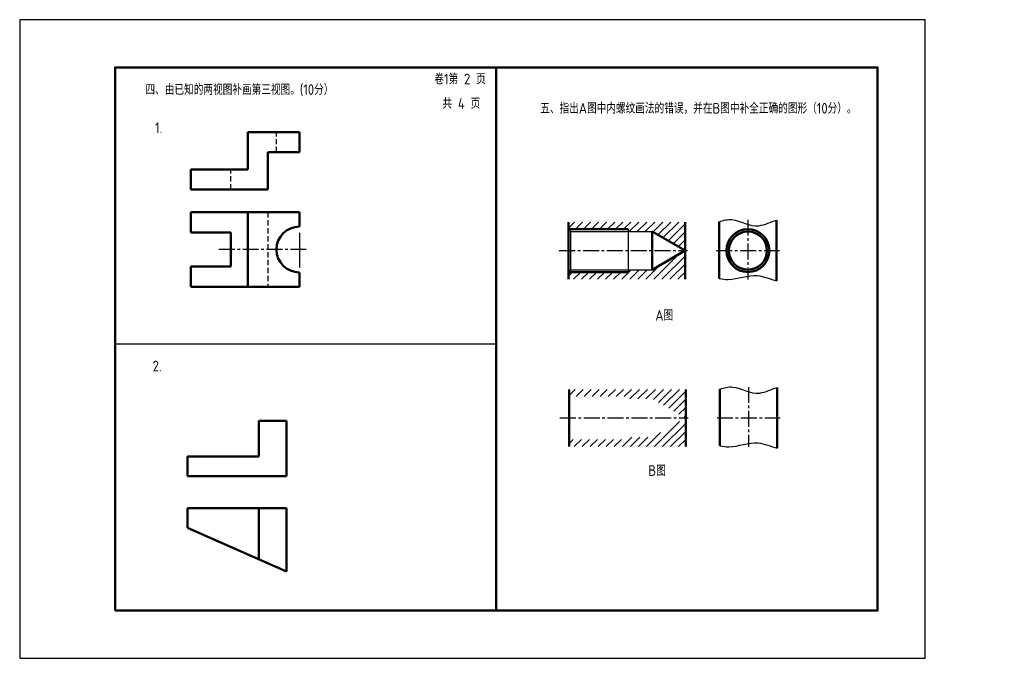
# Model space of a CAD drawing. Header units: millimetres. Extents: x 0 to 413, y 0 to 268.
import ezdxf

# ---------------------------------------------------------------- set-up
doc = ezdxf.new("R2010")
doc.units = ezdxf.units.MM
doc.header["$LTSCALE"] = 0.7
doc.linetypes.add('CENTER2', pattern=[28.575, 19.05, -3.175, 3.175, -3.175])
doc.linetypes.add('DASHED2', pattern=[9.525, 6.35, -3.175])
for name, color, linetype in [('剖面线层', 7, 'Continuous'), ('细实线', 7, 'Continuous'), ('细实线层', 7, 'Continuous')]:
    doc.layers.add(name, color=color, linetype=linetype)
for name, color, linetype, lineweight in [('点画线层', 3, 'CENTER2', 25), ('粗实线', 210, 'Continuous', 50), ('粗实线层', 7, 'Continuous', 50), ('虚线层', 2, 'DASHED2', 25)]:
    doc.layers.add(name, color=color, linetype=linetype, lineweight=lineweight)
doc.styles.add('工程字体', font='gbenor.shx', dxfattribs={"bigfont": 'gbcbig.shx'})

msp = doc.modelspace()

# ---------------------------------------------------------------- hatches: boundary and pattern name
at = {"layer": '剖面线层', "ltscale": 0.5}
h = msp.add_hatch(dxfattribs=at)
h.set_pattern_fill('ANSI31', scale=0.75, style=0)
h.set_pattern_definition([(45, (161.9795, 4.4673), (-1.683798, 1.683798), [])])
h.paths.add_polyline_path([(279.18, 183.08), (230.33, 183.08), (230.33, 180.08), (255.33, 180.08), (255.33, 179.08), (265.33, 179.08), (279.18, 171.08)])
h.paths.add_polyline_path([(279.18, 171.08), (265.33, 163.08), (255.33, 163.08), (255.33, 162.08), (230.33, 162.08), (230.33, 159.08), (279.18, 159.08)])
h = msp.add_hatch(dxfattribs=at)
h.set_pattern_fill('ANSI31', scale=0.75, style=0)
h.set_pattern_definition([(45, (162.2564, -65.7657), (-1.683798, 1.683798), [])])
h.paths.add_polyline_path([(279.46, 112.85), (230.61, 112.85), (230.61, 109.85), (255.61, 109.85), (255.61, 108.85), (265.61, 108.85), (279.46, 100.85)])
h.paths.add_polyline_path([(279.46, 100.85), (265.61, 92.85), (255.61, 92.85), (255.61, 91.85), (230.61, 91.85), (230.61, 88.85), (279.46, 88.85)])

# ---------------------------------------------------------------- linework, layer by layer
at = {"color": 7}
msp.add_lwpolyline([(0, 0), (380, 0), (380, 268), (0, 268)], close=True, dxfattribs=at)
at = {"layer": '点画线层', "color": 7, "ltscale": 0.5}
for p, q in [((305.57, 184.06), (305.57, 158.92)), ((120.25, 171.56), (82.69, 171.56)), ((226.42, 171.08), (280.2, 171.08)), ((292.34, 171.08), (318.77, 171.08)), ((305.85, 113.83), (305.85, 88.69)), ((226.7, 100.85), (280.48, 100.85)), ((292.62, 100.85), (319.05, 100.85))]:
    msp.add_line(p, q, dxfattribs=at)
at = {"layer": '粗实线', "color": 7}
msp.add_line((200, 248), (200, 20), dxfattribs=at)
msp.add_lwpolyline([(40, 20), (360, 20), (360, 248), (40, 248)], close=True, dxfattribs=at)
at = {"layer": '粗实线层', "color": 7, "ltscale": 0.5}
for p, q in [((117.36, 220.76), (95.76, 220.76)), ((95.76, 220.76), (95.76, 205.16)), ((117.36, 212.36), (117.36, 220.76)), ((104.16, 196.76), (104.16, 212.36)), ((104.16, 212.36), (117.36, 212.36)), ((71.76, 205.16), (71.76, 196.76)), ((95.76, 205.16), (71.76, 205.16)), ((71.76, 196.76), (104.16, 196.76)), ((71.76, 187.16), (71.76, 178.76)), ((117.36, 187.16), (71.76, 187.16)), ((95.76, 187.16), (95.76, 155.96)), ((117.36, 181.16), (117.36, 187.16)), ((230.33, 183.08), (230.33, 159.08)), ((279.18, 183.08), (279.18, 159.08)), ((293.57, 159.42), (293.57, 183.21)), ((317.57, 158.44), (317.57, 183.93)), ((71.76, 178.76), (88.56, 178.76)), ((88.56, 178.76), (88.56, 164.36)), ((230.33, 180.08), (255.33, 180.08)), ((265.33, 179.08), (265.33, 163.08)), ((265.33, 179.08), (279.18, 171.08)), ((279.18, 171.08), (265.33, 163.08)), ((88.56, 164.36), (71.76, 164.36)), ((71.76, 164.36), (71.76, 155.96)), ((117.36, 155.96), (117.36, 161.96)), ((255.33, 162.08), (230.33, 162.08)), ((71.76, 155.96), (117.36, 155.96)), ((230.61, 112.85), (230.61, 88.85)), ((279.46, 112.85), (279.46, 88.85)), ((293.85, 89.19), (293.85, 112.98)), ((317.85, 88.21), (317.85, 113.69)), ((111.99, 99.66), (100.35, 99.66)), ((100.35, 99.66), (100.35, 84.69)), ((111.99, 76.37), (111.99, 99.66)), ((70.41, 84.69), (70.41, 76.37)), ((100.35, 84.69), (70.41, 84.69)), ((70.41, 76.37), (111.99, 76.37)), ((70.41, 63.07), (111.99, 63.07)), ((70.41, 63.07), (70.41, 54.75)), ((100.35, 63.07), (100.35, 41.58)), ((111.99, 36.45), (111.99, 63.07)), ((111.99, 36.45), (70.41, 54.75))]:
    msp.add_line(p, q, dxfattribs=at)
for radius in [9, 8]:
    msp.add_circle((305.57, 171.08), radius, dxfattribs=at)
msp.add_arc((117.36, 171.56), 9.6, 90, 270, dxfattribs=at)
at = {"layer": '细实线', "color": 7}
msp.add_line((40, 132), (200, 132), dxfattribs=at)
at = {"layer": '细实线层', "color": 7, "ltscale": 0.5}
for p, q in [((117.36, 178.6), (117.36, 164)), ((231.33, 179.08), (230.33, 180.08)), ((231.33, 179.08), (265.33, 179.08)), ((231.33, 163.08), (231.33, 179.08)), ((255.33, 180.08), (255.33, 162.08)), ((231.33, 163.08), (230.33, 162.08)), ((231.33, 163.08), (265.33, 163.08))]:
    msp.add_line(p, q, dxfattribs=at)
for points, knots in [([(293.57, 183.21), (295.37, 183.85), (300.87, 185.05), (308.16, 179.48), (315.31, 183.24), (317.57, 183.93)], [4.547001, 4.547001, 4.547001, 4.547001, 10.126039, 21.753332, 28.520584, 28.520584, 28.520584, 28.520584]), ([(293.57, 159.42), (294.82, 159.16), (300.11, 158.42), (307.98, 162.3), (314.98, 159.07), (317.57, 158.44)], [4.024041, 4.024041, 4.024041, 4.024041, 7.82494, 20.197504, 28.107196, 28.107196, 28.107196, 28.107196]), ([(293.85, 112.98), (295.65, 113.61), (301.15, 114.82), (308.44, 109.25), (315.59, 113), (317.85, 113.69)], [4.547001, 4.547001, 4.547001, 4.547001, 10.126039, 21.753332, 28.520584, 28.520584, 28.520584, 28.520584]), ([(293.85, 89.19), (295.1, 88.92), (300.39, 88.19), (308.25, 92.07), (315.25, 88.84), (317.85, 88.21)], [4.024041, 4.024041, 4.024041, 4.024041, 7.82494, 20.197504, 28.107196, 28.107196, 28.107196, 28.107196])]:
    msp.add_open_spline(points, degree=3, knots=knots, dxfattribs=at)
at = {"layer": '虚线层', "color": 7, "ltscale": 0.5}
for p, q in [((107.76, 212.36), (107.76, 220.76)), ((88.56, 196.76), (88.56, 205.16)), ((104.16, 187.16), (104.16, 155.96))]:
    msp.add_line(p, q, dxfattribs=at)

# ---------------------------------------------------------------- texts
at = {"layer": '细实线', "color": 7, "style": '工程字体'}
for s, p in [('卷1第 2 页', (174, 240.87)), ('四、由已知的两视图补画第三视图。(10分）', (52.77, 236.43)), ('共 4 页', (177.4, 230.62)), ('1.', (56.81, 220.38)), ('2.', (55.81, 120.38))]:
    msp.add_text(s, height=4.5, dxfattribs=at).set_placement(p)
at = {"layer": '细实线', "color": 7, "char_height": 4.5, "attachment_point": 1, "style": '工程字体'}
for s, insert in [('五、指出A图中内螺纹画法的错误，并在B图中补全正确的图形（10分）。', (218.42, 233.09)), ('A图', (266.72, 146.2)), ('B图', (263.79, 81.05))]:
    msp.add_mtext(s, dxfattribs=dict(at, insert=insert))

doc.saveas('drawing.dxf')
